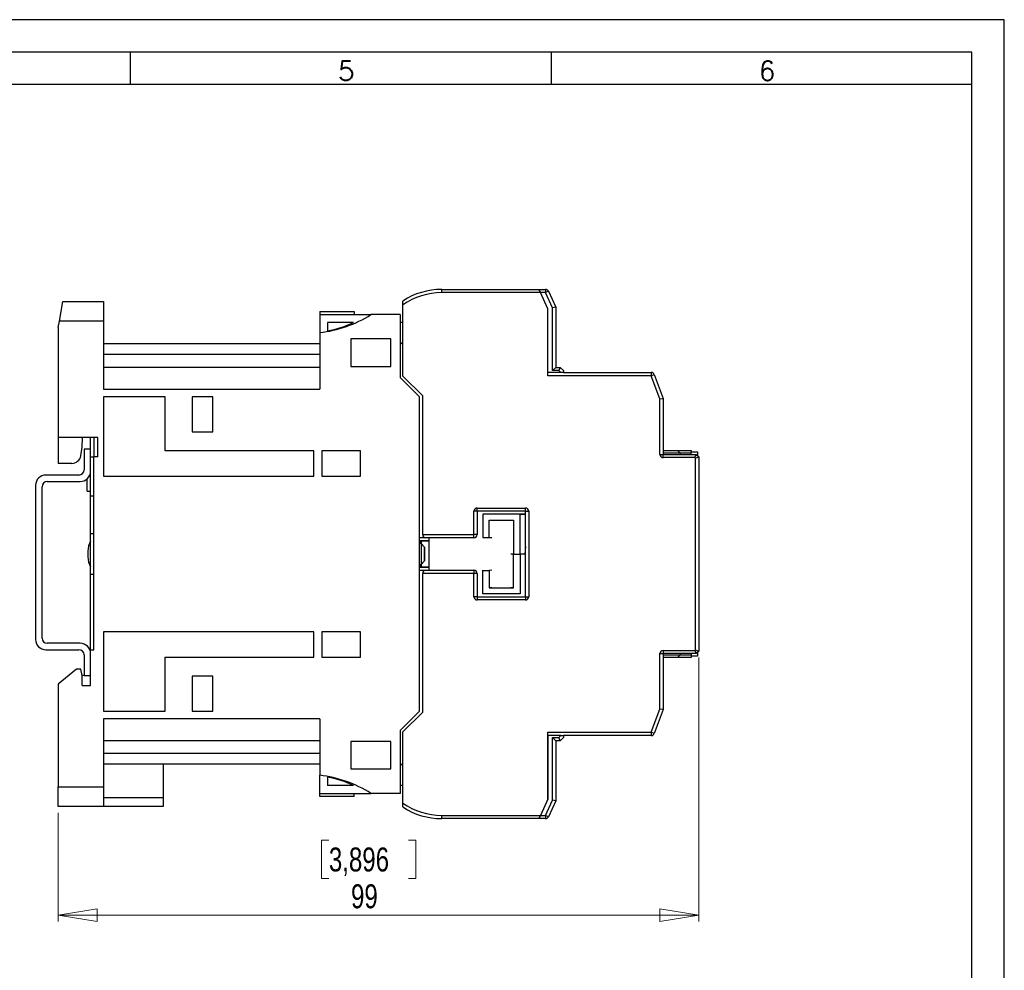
# Model space of a CAD drawing. Header units: millimetres. Extents: x 0 to 420, y 0 to 297.
# Tile 16 of 16: x 268 to 420, y 150 to 297. Entities that reach past the tile are written whole.
import ezdxf

# ---------------------------------------------------------------- set-up
doc = ezdxf.new("R2010")
doc.units = ezdxf.units.MM
doc.layers.add('FORMATO', color=7, linetype='Continuous')
doc.styles.add('SLDTEXTSTYLE0', font='ROMANS')
doc.styles.add('SLDTEXTSTYLE2', font='TXT', dxfattribs={"width": 0.569583})
doc.styles.add('SLDTEXTSTYLE3', font='TXT', dxfattribs={"width": 0.75})
doc.dimstyles.new('SLDDIMSTYLE0', dxfattribs={"dimtxt": 3.704167, "dimasz": 6, "dimexe": 0, "dimexo": 0.0625, "dimgap": 0.926042, "dimtad": 1, "dimdec": 1, "dimrnd": 1e-09, "dimzin": 12, "dimdsep": 46, "dimtxsty": 'SLDTEXTSTYLE3', "dimblk1": 'CLOSED', "dimblk2": 'CLOSED', "dimsah": 1, "dimcen": 0.09, "dimadec": 0, "dimazin": 3, "dimtfac": 1, "dimtdec": 1, "dimtofl": 0, "dimtmove": 0, "dimatfit": 3, "dimldrblk": 'CLOSED', "dimfxl": 0, "dimfrac": 2, "dimtolj": 1, "dimtzin": 12, "dimarcsym": 0})

# ---------------------------------------------------------------- blocks, each defined once
blk = doc.blocks.new('SW_NOTE_0')
at = {"color": 0, "linetype": 'Continuous', "lineweight": 0, "insert": (-1.71, 0), "char_height": 1.32292, "attachment_point": 1, "rotation": 90, "style": 'SLDTEXTSTYLE2'}
blk.add_mtext('Sujeito a alteração sem aviso prévio. As informações contidas são valores de referência.                                                           Los valores demostrados pueden ser cambiados sin aviso previo. La información és de referencia solamente.', dxfattribs=at)
blk = doc.blocks.new('_CLOSED')
at = {"color": 0, "linetype": 'ByBlock', "lineweight": -2}
for p, q in [((-1, 0.166667), (0, 0)), ((-1, 0.166667), (-1, -0.166667)), ((0, 0), (-1, -0.166667)), ((0, 0), (-1, 0))]:
    blk.add_line(p, q, dxfattribs=at)
blk = doc.blocks.new('_D_2')
at = {"color": 7, "linetype": 'Continuous', "lineweight": 18}
for p, q in [((372.81, 198.42), (372.81, 157.6)), ((273.86, 174.42), (273.86, 157.6)), ((315.67, 170.17), (314.55, 170.17)), ((314.55, 170.17), (314.55, 164.29)), ((327.99, 170.17), (329.11, 170.17)), ((329.11, 170.17), (329.11, 164.29)), ((314.55, 164.29), (315.67, 164.29)), ((329.11, 164.29), (327.99, 164.29)), ((273.86, 158.6), (372.81, 158.6))]:
    blk.add_line(p, q, dxfattribs=at)
at = {"color": 7, "linetype": 'Continuous', "lineweight": 18, "xscale": 6, "yscale": 6, "rotation": 180.0000000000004}
blk.add_blockref('_CLOSED', (273.86, 158.6, -0.36), dxfattribs=at)
at = {"color": 7, "linetype": 'Continuous', "lineweight": 18, "xscale": 6, "yscale": 6}
blk.add_blockref('_CLOSED', (372.81, 158.6, -0.36), dxfattribs=at)
at = {"color": 7, "linetype": 'Continuous', "lineweight": 18, "char_height": 3.704, "attachment_point": 1, "style": 'SLDTEXTSTYLE3'}
for s, insert in [('3,896', (315.67, 169.06)), ('99', (319.09, 163.37))]:
    blk.add_mtext(s, dxfattribs=dict(at, insert=insert))

msp = doc.modelspace()

# ---------------------------------------------------------------- linework, layer by layer
at = {"color": 7, "linetype": 'Continuous', "lineweight": 25}
for p, q in [((333.11, 254.82), (333.11, 255.32)), ((333.11, 255.32), (348.11, 255.32)), ((348.34, 254.82), (333.11, 254.82)), ((348.11, 255.32), (349.12, 255.32)), ((348.34, 254.82), (348.11, 255.32)), ((348.11, 255.32), (348.34, 254.82)), ((349.51, 252.32), (348.34, 254.82)), ((349.12, 254.82), (348.34, 254.82)), ((349.12, 255.32), (349.12, 254.82)), ((349.57, 255.04), (349.12, 254.82)), ((350.21, 252.48), (349.12, 254.82)), ((349.57, 255.04), (350.71, 252.59)), ((274.04, 250.42), (274.57, 253.42)), ((274.57, 253.42), (280.86, 253.42)), ((280.86, 253.42), (280.86, 250.42)), ((327.11, 252.92), (327.11, 253.52)), ((327.11, 241.92), (327.11, 252.92)), ((350.71, 252.59), (350.21, 252.48)), ((350.21, 242.77), (350.21, 252.48)), ((350.71, 252.59), (350.71, 243.27)), ((314.26, 251.92), (319.56, 251.92)), ((314.26, 251.92), (314.26, 251.42)), ((314.26, 251.42), (322.16, 251.42)), ((314.26, 251.42), (314.26, 248.63)), ((319.56, 251.92), (319.56, 251.42)), ((326.66, 251.42), (322.16, 251.42)), ((326.66, 251.42), (326.66, 241.7)), ((349.51, 242.47), (349.51, 252.32)), ((349.51, 241.97), (349.51, 252.32)), ((273.86, 249.42), (274.04, 250.42)), ((273.86, 249.42), (273.86, 232.42)), ((280.86, 250.42), (274.04, 250.42)), ((280.86, 250.42), (280.86, 239.9)), ((319.48, 250.22), (315.46, 250.22)), ((315.46, 250.22), (315.46, 248.92)), ((327.11, 250.22), (326.66, 250.22)), ((314.26, 248.63), (314.26, 239.9)), ((314.26, 246.92), (280.86, 246.92)), ((325.26, 247.65), (319.06, 247.65)), ((319.06, 247.65), (319.06, 243.4)), ((325.26, 243.4), (325.26, 247.65)), ((326.66, 247.14), (327.11, 246.83)), ((314.26, 245.25), (280.86, 245.25)), ((319.06, 243.4), (325.26, 243.4)), ((314.26, 243.22), (280.86, 243.22)), ((330.16, 238.87), (327.11, 241.92)), ((351.5, 242.47), (349.51, 242.47)), ((365.46, 241.97), (349.51, 241.97)), ((350.71, 243.27), (350.21, 242.77)), ((351.2, 242.77), (350.21, 242.77)), ((350.71, 243.27), (351.41, 243.27)), ((351.41, 243.27), (351.2, 242.77)), ((351.5, 242.47), (351.2, 242.77)), ((351.41, 243.27), (351.91, 242.77)), ((351.91, 242.47), (351.5, 242.47)), ((351.91, 242.77), (351.91, 242.47)), ((351.91, 242.47), (365.46, 242.47)), ((365.46, 242.47), (365.46, 241.97)), ((365.46, 241.97), (365.93, 242.15)), ((366.81, 238.38), (365.46, 241.97)), ((365.93, 242.15), (367.31, 238.47)), ((329.66, 238.7), (326.66, 241.7)), ((280.86, 239.9), (314.26, 239.9)), ((330.16, 217.42), (330.16, 238.87)), ((290.36, 238.7), (280.86, 238.7)), ((280.86, 238.7), (280.86, 226.47)), ((290.36, 230.37), (290.36, 238.7)), ((297.76, 238.7), (294.56, 238.7)), ((294.56, 238.7), (294.56, 233.32)), ((297.76, 233.32), (297.76, 238.7)), ((329.66, 190.15), (329.66, 238.7)), ((366.81, 238.38), (367.31, 238.47)), ((366.81, 229.82), (366.81, 238.38)), ((367.31, 238.47), (367.31, 229.82)), ((294.56, 233.32), (297.76, 233.32)), ((279.96, 232.42), (273.86, 232.42)), ((273.86, 232.42), (273.86, 228.42)), ((277.58, 230.92), (277.61, 232.42)), ((278.86, 230.62), (278.86, 232.42)), ((279.36, 232.42), (279.36, 229.42)), ((279.96, 229.42), (279.96, 232.42)), ((277.35, 229.59), (277.58, 230.92)), ((277.86, 230.62), (277.86, 227.42)), ((278.86, 230.62), (277.86, 230.62)), ((278.86, 227.22), (278.86, 230.62)), ((313.36, 230.37), (290.36, 230.37)), ((313.36, 226.47), (313.36, 230.37)), ((320.56, 230.37), (314.56, 230.37)), ((314.56, 230.37), (314.56, 226.47)), ((320.56, 226.47), (320.56, 230.37)), ((366.81, 229.82), (367.31, 229.82)), ((367.31, 230.42), (369.51, 230.42)), ((369.91, 230.02), (367.31, 230.02)), ((367.31, 229.32), (367.31, 229.82)), ((367.31, 229.82), (372.41, 229.82)), ((369.91, 230.02), (369.51, 230.42)), ((369.51, 230.42), (371.61, 230.42)), ((369.91, 230.02), (369.91, 229.82)), ((371.61, 230.02), (369.91, 230.02)), ((371.61, 230.42), (371.61, 230.22)), ((371.61, 229.82), (371.61, 230.22)), ((371.61, 230.22), (372.61, 230.22)), ((372.2, 229.32), (372.41, 229.82)), ((372.41, 229.82), (372.81, 229.42)), ((372.61, 230.22), (372.61, 229.62)), ((275.96, 228.42), (273.86, 228.42)), ((278.86, 229.42), (279.36, 229.42)), ((279.36, 199.62), (279.36, 229.42)), ((279.96, 229.42), (279.36, 229.42)), ((372.2, 229.32), (367.31, 229.32)), ((372.31, 229.22), (372.2, 229.32)), ((372.31, 229.22), (372.81, 229.42)), ((372.31, 199.63), (372.31, 229.22)), ((372.81, 229.42), (372.81, 199.42)), ((277.06, 226.62), (271.96, 226.62)), ((278.86, 223.42), (278.86, 227.22)), ((272.16, 225.62), (277.26, 225.62)), ((278.36, 224.12), (278.36, 226.06)), ((280.86, 226.47), (313.36, 226.47)), ((314.56, 226.47), (320.56, 226.47)), ((270.36, 225.02), (270.36, 201.22)), ((271.36, 201.42), (271.36, 224.82)), ((278.36, 224.12), (278.86, 224.12)), ((278.86, 223.42), (279.36, 223.42)), ((278.86, 217.55), (278.86, 223.42)), ((338.06, 217.42), (338.06, 221.02)), ((338.56, 221.02), (338.06, 221.02)), ((338.56, 221.52), (346.06, 221.52)), ((338.56, 221.02), (338.56, 221.52)), ((338.56, 221.02), (338.56, 217.42)), ((346.06, 221.02), (338.56, 221.02)), ((339.43, 220.6), (339.43, 220.6)), ((339.44, 220.59), (339.43, 220.6)), ((346.06, 220.6), (339.43, 220.6)), ((339.44, 220.59), (339.44, 216.96)), ((345.21, 220.59), (339.44, 220.59)), ((345.21, 220.59), (346.06, 220.6)), ((345.21, 214.42), (345.21, 220.59)), ((346.06, 221.02), (346.06, 221.52)), ((346.06, 207.82), (346.06, 221.02)), ((346.06, 221.02), (346.56, 221.02)), ((346.56, 221.02), (346.56, 207.82)), ((340.41, 216.96), (340.41, 219.66)), ((340.41, 219.66), (344.21, 219.66)), ((344.21, 219.66), (344.21, 214.42)), ((279.36, 217.55), (278.86, 217.55)), ((278.86, 211.3), (278.86, 217.55)), ((330.66, 216.92), (329.66, 216.92)), ((331.16, 216.45), (329.66, 216.45)), ((329.66, 216.45), (329.88, 216.45)), ((329.88, 216.01), (329.88, 216.45)), ((329.91, 216.42), (329.88, 216.45)), ((329.88, 216.01), (329.91, 216.02)), ((329.91, 215.99), (329.88, 216.01)), ((331.16, 216.42), (329.91, 216.42)), ((329.91, 216.42), (329.91, 216.02)), ((330.46, 215.47), (329.91, 216.02)), ((329.91, 215.99), (329.91, 212.86)), ((329.91, 215.99), (330.44, 215.46)), ((330.16, 217.42), (338.06, 217.42)), ((338.06, 216.92), (330.66, 216.92)), ((331.16, 211.92), (331.16, 216.92)), ((338.06, 216.92), (338.06, 217.42)), ((338.56, 217.42), (338.06, 217.42)), ((339.44, 216.96), (339.43, 216.95)), ((339.44, 216.96), (340.41, 216.96)), ((278.46, 214.88), (278.46, 214.42)), ((330.44, 215.46), (330.46, 215.47)), ((330.44, 215.46), (330.44, 213.38)), ((330.46, 213.37), (330.46, 215.47)), ((346.06, 215.57), (345.96, 214.42)), ((278.46, 214.42), (278.46, 213.97)), ((330.44, 213.38), (329.91, 212.86)), ((329.91, 212.82), (330.46, 213.37)), ((330.44, 213.38), (330.46, 213.37)), ((344.21, 214.42), (343.8, 214.42)), ((344.21, 209.19), (344.21, 214.42)), ((344.21, 214.42), (345.21, 214.42)), ((345.21, 214.42), (345.21, 208.26)), ((345.96, 214.42), (345.21, 214.42)), ((345.96, 214.42), (345.96, 214.42)), ((329.66, 212.4), (331.16, 212.4)), ((329.88, 212.4), (329.66, 212.4)), ((329.66, 211.92), (330.66, 211.92)), ((329.88, 212.83), (329.91, 212.86)), ((329.88, 212.4), (329.88, 212.83)), ((329.88, 212.83), (329.91, 212.82)), ((329.91, 212.42), (329.88, 212.4)), ((329.91, 212.82), (329.91, 212.42)), ((329.91, 212.42), (331.16, 212.42)), ((330.16, 189.97), (330.16, 211.42)), ((338.06, 211.42), (330.16, 211.42)), ((330.66, 211.92), (338.06, 211.92)), ((338.06, 211.92), (338.06, 211.42)), ((338.06, 207.82), (338.06, 211.42)), ((338.56, 211.42), (338.06, 211.42)), ((338.56, 211.42), (338.56, 207.82)), ((339.44, 211.89), (339.43, 211.9)), ((339.44, 211.89), (340.41, 211.89)), ((339.44, 208.26), (339.44, 211.89)), ((340.41, 211.89), (340.41, 209.19)), ((278.86, 211.3), (279.36, 211.3)), ((278.86, 199.62), (278.86, 211.3)), ((340.41, 209.19), (344.21, 209.19)), ((338.56, 207.82), (338.06, 207.82)), ((338.56, 207.82), (346.06, 207.82)), ((338.56, 207.82), (338.56, 207.32)), ((346.06, 207.32), (338.56, 207.32)), ((339.44, 208.26), (339.43, 208.26)), ((345.21, 208.26), (339.44, 208.26)), ((346.06, 207.82), (346.06, 207.32)), ((346.06, 207.82), (346.56, 207.82)), ((313.36, 202.37), (280.86, 202.37)), ((280.86, 202.37), (280.86, 190.15)), ((313.36, 198.47), (313.36, 202.37)), ((320.56, 202.37), (314.56, 202.37)), ((314.56, 202.37), (314.56, 198.47)), ((320.56, 198.47), (320.56, 202.37)), ((271.96, 199.62), (277.06, 199.62)), ((277.26, 200.62), (272.16, 200.62)), ((278.86, 199.62), (279.36, 199.62)), ((367.31, 199.52), (372.2, 199.52)), ((367.31, 199.52), (367.31, 199.02)), ((372.2, 199.52), (372.31, 199.63)), ((372.2, 199.52), (372.41, 199.02)), ((372.31, 199.63), (372.81, 199.42)), ((372.81, 199.42), (372.41, 199.02)), ((277.86, 198.82), (277.86, 195.62)), ((278.86, 195.62), (278.86, 199.02)), ((290.36, 190.15), (290.36, 198.47)), ((290.36, 198.47), (313.36, 198.47)), ((314.56, 198.47), (320.56, 198.47)), ((366.81, 190.46), (366.81, 199.02)), ((366.81, 199.02), (367.31, 199.02)), ((367.31, 199.02), (367.31, 190.37)), ((372.41, 199.02), (367.31, 199.02)), ((367.31, 198.82), (369.91, 198.82)), ((369.51, 198.42), (367.31, 198.42)), ((369.91, 198.82), (369.51, 198.42)), ((371.61, 198.42), (369.51, 198.42)), ((369.91, 199.02), (369.91, 198.82)), ((369.91, 198.82), (371.61, 198.82)), ((371.61, 199.02), (371.61, 198.63)), ((371.61, 198.63), (371.61, 198.42)), ((372.61, 198.63), (371.61, 198.63)), ((372.61, 199.22), (372.61, 198.63)), ((276.68, 196.62), (273.86, 194.32)), ((277.38, 196.62), (276.68, 196.62)), ((277.56, 195.62), (277.38, 196.62)), ((277.56, 194.12), (277.56, 195.62)), ((277.86, 195.62), (277.56, 195.62)), ((277.86, 195.62), (278.86, 195.62)), ((278.86, 194.12), (278.86, 195.62)), ((297.76, 195.52), (294.56, 195.52)), ((294.56, 195.52), (294.56, 190.15)), ((297.76, 190.15), (297.76, 195.52)), ((273.86, 194.32), (273.86, 178.42)), ((277.56, 194.12), (278.86, 194.12)), ((280.86, 190.15), (290.36, 190.15)), ((294.56, 190.15), (297.76, 190.15)), ((326.66, 187.15), (329.66, 190.15)), ((365.46, 186.87), (366.81, 190.46)), ((367.31, 190.37), (365.93, 186.7)), ((367.31, 190.37), (366.81, 190.46)), ((314.26, 188.95), (280.86, 188.95)), ((280.86, 188.95), (280.86, 178.42)), ((314.26, 188.95), (314.26, 180.22)), ((327.11, 186.92), (330.16, 189.97)), ((326.66, 187.15), (326.66, 177.42)), ((280.86, 185.62), (314.26, 185.62)), ((327.11, 175.93), (327.11, 186.92)), ((349.51, 186.87), (365.46, 186.87)), ((349.51, 176.52), (349.51, 186.87)), ((349.51, 186.37), (349.51, 176.52)), ((351.5, 186.37), (349.51, 186.37)), ((350.21, 186.07), (351.2, 186.07)), ((350.21, 176.37), (350.21, 186.07)), ((350.71, 185.57), (350.21, 186.07)), ((350.71, 185.57), (350.71, 176.26)), ((351.41, 185.57), (350.71, 185.57)), ((351.2, 186.07), (351.5, 186.37)), ((351.41, 185.57), (351.2, 186.07)), ((351.91, 186.07), (351.41, 185.57)), ((351.5, 186.37), (351.91, 186.37)), ((351.91, 186.37), (351.91, 186.07)), ((365.46, 186.37), (351.91, 186.37)), ((365.46, 186.87), (365.46, 186.37)), ((365.93, 186.7), (365.46, 186.87)), ((319.06, 185.45), (319.06, 181.2)), ((325.26, 185.45), (319.06, 185.45)), ((325.26, 181.2), (325.26, 185.45)), ((314.26, 183.59), (280.86, 183.59)), ((314.26, 181.92), (280.86, 181.92)), ((290.06, 181.92), (290.06, 176.72)), ((319.06, 181.2), (325.26, 181.2)), ((327.11, 182.02), (326.66, 181.7)), ((314.26, 177.42), (314.26, 180.22)), ((315.46, 179.93), (315.46, 178.62)), ((273.86, 178.42), (280.86, 178.42)), ((273.86, 175.42), (273.86, 178.42)), ((280.86, 178.42), (280.86, 175.42)), ((319.48, 178.62), (315.46, 178.62)), ((327.11, 178.62), (326.66, 178.62)), ((290.06, 176.72), (280.86, 176.72)), ((290.06, 176.72), (290.06, 175.42)), ((314.26, 177.42), (322.16, 177.42)), ((314.26, 176.92), (314.26, 177.42)), ((319.56, 176.92), (314.26, 176.92)), ((319.56, 176.92), (319.56, 177.42)), ((326.66, 177.42), (322.16, 177.42)), ((349.51, 176.52), (348.34, 174.02)), ((280.86, 175.42), (273.86, 175.42)), ((290.06, 175.42), (280.86, 175.42)), ((327.11, 175.32), (327.11, 175.93)), ((349.12, 174.02), (350.21, 176.37)), ((350.71, 176.26), (349.57, 173.81)), ((350.71, 176.26), (350.21, 176.37)), ((333.11, 173.52), (333.11, 174.02)), ((333.11, 174.02), (348.34, 174.02)), ((348.11, 173.52), (333.11, 173.52)), ((348.11, 173.52), (348.34, 174.02)), ((348.34, 174.02), (348.11, 173.52)), ((349.12, 173.52), (348.11, 173.52)), ((348.34, 174.02), (349.12, 174.02)), ((349.12, 174.02), (349.12, 173.52)), ((349.57, 173.81), (349.12, 174.02))]:
    msp.add_line(p, q, dxfattribs=at)
for centre, radius, start, end in [((333.11, 244.42), 10.9, 90, 123.3985), ((333.11, 244.42), 10.4, 90, 125.2344), ((349.12, 254.82), 0.5, 25, 90), ((312.11, 267.31), 18.8, 276.5775, 302.341), ((312.64, 264.42), 15.76, 280.3136, 295.73), ((365.46, 241.97), 0.5, 20.556, 90), ((367.31, 229.82), 0.5, 180, 270), ((275.96, 229.83), 1.41, 270, 350), ((271.96, 225.02), 1.6, 90, 180), ((277.06, 227.42), 0.8, 270, 0), ((277.26, 227.22), 1.6, 270, 0), ((272.16, 224.82), 0.8, 90, 180), ((338.56, 221.02), 0.5, 90, 180), ((346.06, 221.02), 0.5, 0, 90), ((281.66, 214.88), 3.2, 151.045, 180), ((330.66, 217.42), 0.5, 180, 270), ((338.06, 217.42), 0.5, 270, 0), ((281.66, 213.97), 3.2, 180, 208.955), ((330.66, 211.42), 0.5, 90, 180), ((338.06, 211.42), 0.5, 0, 90), ((338.56, 207.82), 0.5, 180, 270), ((346.06, 207.82), 0.5, 270, 0), ((271.96, 201.22), 1.6, 180, 270), ((272.16, 201.42), 0.8, 180, 270), ((277.06, 198.82), 0.8, 0, 90), ((277.26, 199.02), 1.6, 0, 90), ((367.31, 199.02), 0.5, 90, 180), ((365.46, 186.87), 0.5, 270, 339.444), ((312.11, 161.54), 18.8, 57.659, 83.4225), ((312.63, 164.4), 15.79, 64.2849, 79.6714), ((333.11, 184.42), 10.4, 234.7656, 270), ((333.11, 184.42), 10.9, 236.6015, 270), ((349.12, 174.02), 0.5, 270, 335)]:
    msp.add_arc(centre, radius, start, end, dxfattribs=at)
for centre, start_param, end_param in [((342.31, 219.66), 3.195634, 3.815504), ((342.31, 219.66), 5.609274, 6.229144), ((342.31, 216.96), 3.195634, 3.815504), ((342.31, 211.89), 2.467681, 3.087552), ((342.31, 209.19), 2.467681, 3.087552), ((342.31, 209.19), 0.054041, 0.673912)]:
    msp.add_ellipse(centre, major_axis=(1.9, 0), ratio=0.008727, start_param=start_param, end_param=end_param, dxfattribs=at)
at = {"layer": 'FORMATO'}
for p, q in [((420, 297), (0, 297)), ((420, 0), (420, 297)), ((415, 292), (25, 292)), ((285, 292), (285, 287)), ((350, 292), (350, 287)), ((415, 287), (415, 292)), ((415, 287), (25, 287)), ((415, 5), (415, 287))]:
    msp.add_line(p, q, dxfattribs=at)

# ---------------------------------------------------------------- block references
at = {"color": 7, "linetype": 'Continuous', "lineweight": 0}
msp.add_blockref('SW_NOTE_0', (417.59, 12.31), dxfattribs=at)

# ---------------------------------------------------------------- texts
at = {"layer": 'FORMATO', "char_height": 3, "attachment_point": 2, "style": 'SLDTEXTSTYLE0'}
for s, insert in [('5', (318.35, 290.6)), ('6', (383.35, 290.6))]:
    msp.add_mtext(s, dxfattribs=dict(at, insert=insert))

# ---------------------------------------------------------------- dimensions: what is measured, and where the dimension line sits
at = {"color": 7, "linetype": 'Continuous', "lineweight": 18}
dim = msp.add_linear_dim(base=(372.81055023, 158.59874974), p1=(273.86055023, 175.42433195), p2=(372.81055023, 199.42433195), dimstyle='SLDDIMSTYLE0', dxfattribs=at)
dim.commit()
dim.dimension.update_dxf_attribs({"geometry": '_D_2', "text_midpoint": (321.82855611, 158.59874974), "dimtype": 160})

doc.saveas('drawing.dxf')
